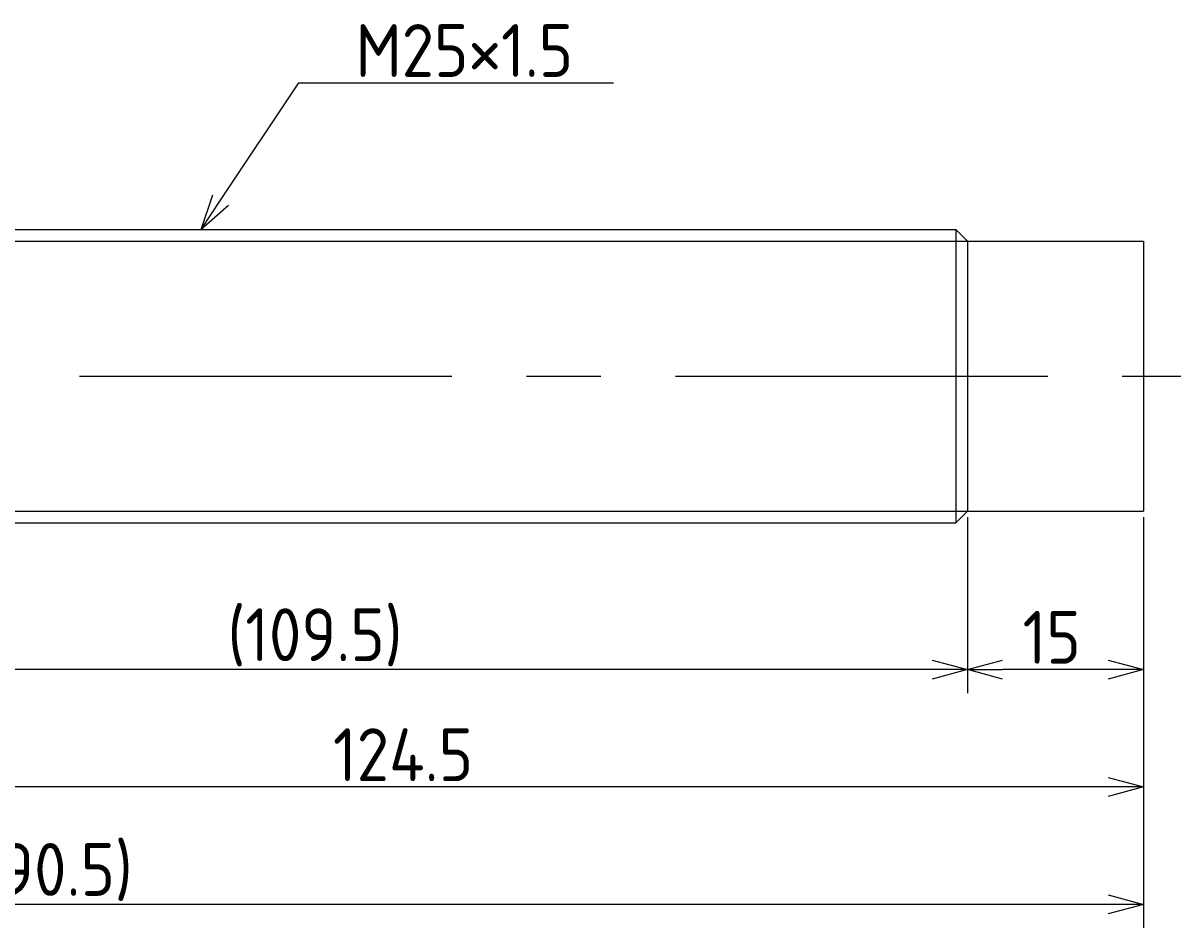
# Model space of a CAD drawing. Extents: x 40 to 378, y 107 to 224.
# Tile 4 of 4: x 279 to 378, y 138 to 215. Entities that reach past the tile are written whole.
import ezdxf

# ---------------------------------------------------------------- set-up
doc = ezdxf.new("R2010")
doc.units = 0
doc.linetypes.add('CENTER', pattern=[50.8, 31.75, -6.35, 6.35, -6.35])
doc.layers.get('0').update_dxf_attribs({"linetype": 'CONTINUOUS'})
doc.layers.get('DEFPOINTS').update_dxf_attribs({"linetype": 'CONTINUOUS'})
doc.layers.add('図形', color=7, linetype='CONTINUOUS')
doc.layers.add('寸法_文字', color=3, linetype='CONTINUOUS')
doc.layers.get('0').off()
doc.styles.add('DIMENSION', font='isocp.shx', dxfattribs={"bigfont": 'bigfont.shx'})
doc.dimstyles.get("Standard").update_dxf_attribs({"dimtxt": 0.18, "dimasz": 0.18, "dimexe": 0.18, "dimexo": 0.0625, "dimgap": 0.09, "dimtad": 0, "dimtih": 1, "dimtoh": 1, "dimzin": 0, "dimcen": 0.09, "dimazin": 3, "dimtfac": 1, "dimtofl": 0, "dimtmove": 0, "dimatfit": 3})

# ---------------------------------------------------------------- blocks, each defined once
blk = doc.blocks.new('_OPEN30')
at = {"color": 0, "linetype": 'BYBLOCK'}
for p, q in [((-1, 0.268), (0, 0)), ((0, 0), (-1, -0.268)), ((0, 0), (-1, 0))]:
    blk.add_line(p, q, dxfattribs=at)
blk = doc.blocks.new('*U12')
at = {"layer": '寸法_文字', "color": 3, "style": 'DIMENSION'}
blk.add_text('15', height=4.5, dxfattribs=at).set_placement((364.207, 160.5))
blk = doc.blocks.new('*D11')
at = {"layer": 'DEFPOINTS', "color": 0}
for p in [(359.5, 173.5), (374.5, 173.5), (359.5, 160)]:
    blk.add_point(p, dxfattribs=at)
at = {"layer": '寸法_文字', "color": 3}
for p, q in [((359.5, 173), (359.5, 158)), ((374.5, 173), (374.5, 158)), ((371.5, 160), (362.5, 160))]:
    blk.add_line(p, q, dxfattribs=at)
at = {"layer": '寸法_文字'}
blk.add_blockref('*U12', (0, 0), dxfattribs=at)
at = {"layer": '寸法_文字', "color": 3, "xscale": 3, "yscale": 3, "zscale": 3, "rotation": 180}
blk.add_blockref('_OPEN30', (359.5, 160), dxfattribs=at)
at = {"layer": '寸法_文字', "color": 3, "xscale": 3, "yscale": 3, "zscale": 3}
blk.add_blockref('_OPEN30', (374.5, 160), dxfattribs=at)
blk = doc.blocks.new('*U14')
at = {"layer": '寸法_文字', "color": 3, "style": 'DIMENSION'}
blk.add_text('(109.5)', height=4.5, dxfattribs=at).set_placement((296.417, 160.725))
blk = doc.blocks.new('*D13')
at = {"layer": 'DEFPOINTS', "color": 0}
for p in [(250, 177.65), (359.5, 173), (250, 160)]:
    blk.add_point(p, dxfattribs=at)
at = {"layer": '寸法_文字', "color": 3}
for p, q in [((250, 177.15), (250, 158)), ((359.5, 172.5), (359.5, 158)), ((356.5, 160), (253, 160))]:
    blk.add_line(p, q, dxfattribs=at)
at = {"layer": '寸法_文字'}
blk.add_blockref('*U14', (0, 0), dxfattribs=at)
at = {"layer": '寸法_文字', "color": 3, "xscale": 3, "yscale": 3, "zscale": 3, "rotation": 180}
blk.add_blockref('_OPEN30', (250, 160), dxfattribs=at)
at = {"layer": '寸法_文字', "color": 3, "xscale": 3, "yscale": 3, "zscale": 3}
blk.add_blockref('_OPEN30', (359.5, 160), dxfattribs=at)
blk = doc.blocks.new('*U16')
at = {"layer": '寸法_文字', "color": 3, "style": 'DIMENSION'}
blk.add_text('124.5', height=4.5, dxfattribs=at).set_placement((305.407, 150.5))
blk = doc.blocks.new('*D15')
at = {"layer": 'DEFPOINTS', "color": 0}
for p in [(250, 177.65), (374.5, 173.5), (250, 150)]:
    blk.add_point(p, dxfattribs=at)
at = {"layer": '寸法_文字', "color": 3}
for p, q in [((250, 177.15), (250, 148)), ((374.5, 173), (374.5, 148)), ((371.5, 150), (253, 150))]:
    blk.add_line(p, q, dxfattribs=at)
at = {"layer": '寸法_文字'}
blk.add_blockref('*U16', (0, 0), dxfattribs=at)
at = {"layer": '寸法_文字', "color": 3, "xscale": 3, "yscale": 3, "zscale": 3, "rotation": 180}
blk.add_blockref('_OPEN30', (250, 150), dxfattribs=at)
at = {"layer": '寸法_文字', "color": 3, "xscale": 3, "yscale": 3, "zscale": 3}
blk.add_blockref('_OPEN30', (374.5, 150), dxfattribs=at)
blk = doc.blocks.new('*U21')
at = {"layer": '寸法_文字', "color": 3, "style": 'DIMENSION'}
blk.add_text('(190.5)', height=4.5, dxfattribs=at).set_placement((273.417, 140.725))
blk = doc.blocks.new('*D20')
at = {"layer": 'DEFPOINTS', "color": 0}
for p in [(184, 179), (374.5, 173.5), (184, 140)]:
    blk.add_point(p, dxfattribs=at)
at = {"layer": '寸法_文字', "color": 3}
for p, q in [((184, 178.5), (184, 138)), ((374.5, 173), (374.5, 138)), ((371.5, 140), (187, 140))]:
    blk.add_line(p, q, dxfattribs=at)
at = {"layer": '寸法_文字'}
blk.add_blockref('*U21', (0, 0), dxfattribs=at)
at = {"layer": '寸法_文字', "color": 3, "xscale": 3, "yscale": 3, "zscale": 3, "rotation": 180}
blk.add_blockref('_OPEN30', (184, 140), dxfattribs=at)
at = {"layer": '寸法_文字', "color": 3, "xscale": 3, "yscale": 3, "zscale": 3}
blk.add_blockref('_OPEN30', (374.5, 140), dxfattribs=at)
blk = doc.blocks.new('*U28')
at = {"layer": '寸法_文字'}
blk.add_lwpolyline([(295.831, 199.996), (302.5, 210), (307.5, 210), (329.336, 210)], dxfattribs=at)
at = {"layer": '寸法_文字', "xscale": 3, "yscale": 3, "zscale": 3, "rotation": 236.3099324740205}
blk.add_blockref('_OPEN30', (294.167, 197.5), dxfattribs=at)
blk = doc.blocks.new('*U29')
at = {"layer": '寸法_文字', "style": 'DIMENSION'}
blk.add_text('M25×1.5', height=4.5, dxfattribs=at).set_placement((307.325, 210.5))

msp = doc.modelspace()

# ---------------------------------------------------------------- linework, layer by layer
at = {"layer": '図形'}
for p, q in [((257.5, 197.5), (358.5, 197.5)), ((358.5, 197.5), (358.5, 172.5)), ((359.5, 196.5), (358.5, 197.5)), ((359.5, 196.5), (359.5, 173.5)), ((359.5, 196.5), (374.5, 196.5)), ((374.5, 196.5), (374.5, 173.5)), ((359.5, 173.5), (358.5, 172.5)), ((359.5, 173.5), (374.5, 173.5)), ((257.5, 172.5), (358.5, 172.5))]:
    msp.add_line(p, q, dxfattribs=at)
at = {"layer": '図形', "color": 3}
for p, q in [((256.5, 196.5), (359.5, 196.5)), ((256.5, 173.5), (359.5, 173.5))]:
    msp.add_line(p, q, dxfattribs=at)
at = {"layer": '図形', "color": 3, "linetype": 'CENTER'}
msp.add_line((182.207, 185), (377.698, 185), dxfattribs=at)

# ---------------------------------------------------------------- block references
at = {"layer": '寸法_文字'}
for name in ['*U29', '*U28']:
    msp.add_blockref(name, (0, 0), dxfattribs=at)

# ---------------------------------------------------------------- dimensions: what is measured, and where the dimension line sits
for base, p1, p2, picture, middle in [((184, 140), (374.5, 173.5), (184, 179), '*D20', (281.75, 140)), ((250, 160), (359.5, 173), (250, 177.65), '*D13', (304.75, 160))]:
    dim = msp.add_linear_dim(base=base, p1=p1, p2=p2, text='(<>)', dimstyle='Standard', dxfattribs=at)
    dim.commit()
    dim.dimension.update_dxf_attribs({"geometry": picture, "text_midpoint": middle, "dimtype": 128})
for base, p2, picture, middle in [((250, 150), (250, 177.65), '*D15', (312.25, 150)), ((359.5, 160), (359.5, 173.5), '*D11', (367, 160))]:
    dim = msp.add_linear_dim(base=base, p1=(374.5, 173.5), p2=p2, dimstyle='Standard', dxfattribs=at)
    dim.commit()
    dim.dimension.update_dxf_attribs({"geometry": picture, "text_midpoint": middle, "dimtype": 128})

doc.saveas('drawing.dxf')
